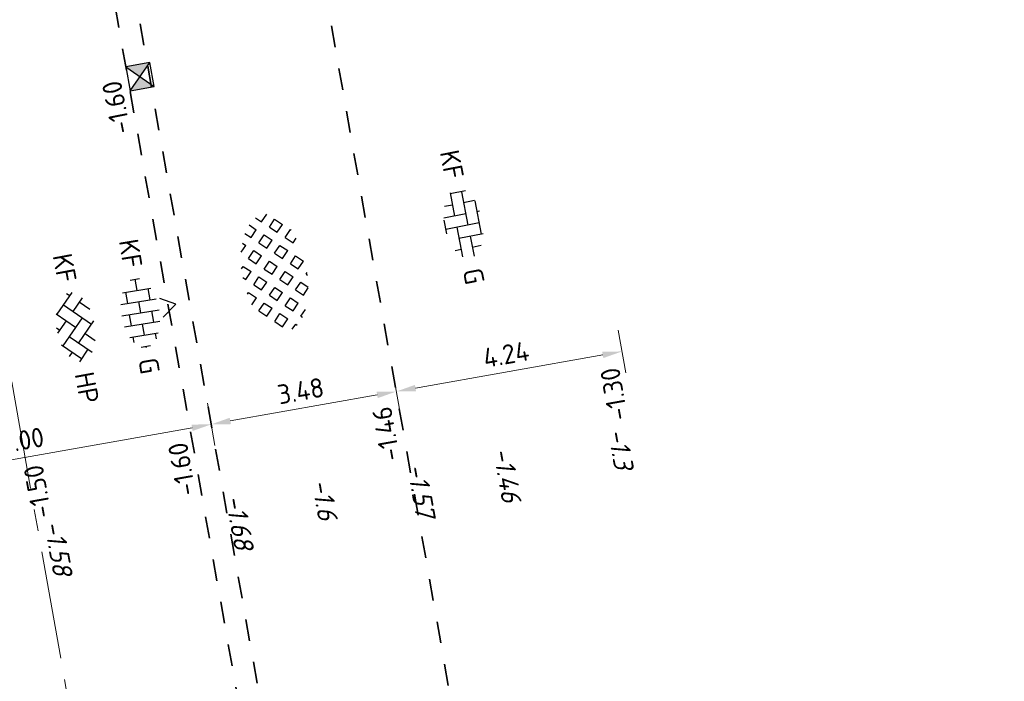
# Model space of a CAD drawing. Header units: metres. Extents: x 97990 to 98409, y 436026 to 436301.
# Tile 53 of 55: x 98342 to 98361, y 436257 to 436269. Entities that reach past the tile are written whole.
import ezdxf
from ezdxf.enums import TextEntityAlignment as Align

# ---------------------------------------------------------------- set-up
doc = ezdxf.new("R2010")
doc.units = ezdxf.units.M
doc.linetypes.add('AM-AS-SO', pattern=[16, 10, -2, 2, -2])
doc.linetypes.add('ZZ-HIDDEN-SO', pattern=[4, 2, -2])
for name, color, linetype, lineweight in [('B-RO-OG-BEBOUWING-V', 254, 'Continuous', 18), ('B-WE-VH-NAP-T18-200', 252, 'Continuous', 18), ('N-WE-AM-AS_WEG-G', 10, 'AM-AS-SO', 18), ('N-WE-RI-HWA_KOLK-S-200', 150, 'Continuous', 25), ('N-WE-VH-HALFVERHARDING_GRASBETONSTEEN-S-200', 1, 'Continuous', 25), ('N-WE-VH-M-200', 7, 'Continuous', 18), ('N-WE-VH-MATERIAALGRENS-G', 7, 'ZZ-HIDDEN-SO', 35), ('N-WE-VH-NAP-T18-200', 4, 'Continuous', 18), ('N-WE-VH-OPENVERHARDING_BETONSTRAATSTEEN-S-200', 90, 'Continuous', 25)]:
    doc.layers.add(name, color=color, linetype=linetype, lineweight=lineweight)
doc.styles.add('NLCS-ISO', font='NLCS-ISO.ttf')
doc.styles.add('NLCS-ISO-M200-T18', font='NLCS-ISO.ttf', dxfattribs={"height": 0.36})
doc.styles.add('NLCS-ISO-M200-T18_CURSIEF', font='NLCS-ISO.ttf', dxfattribs={"oblique": 15, "height": 0.36})
doc.dimstyles.new('NLCS-M200-T18-PIJL_L2_H0', dxfattribs={"dimscale": 0.2, "dimtxt": 2.5, "dimasz": 1.8, "dimexe": 2, "dimexo": 2, "dimgap": 0.7, "dimtad": 1, "dimzin": 0, "dimdsep": 46, "dimtxsty": 'NLCS-ISO-M200-T18', "dimcen": 0, "dimdle": 2, "dimclrd": 256, "dimclre": 256, "dimclrt": 1, "dimadec": 0, "dimazin": 0, "dimtfac": 1, "dimtdec": 3, "dimtofl": 0, "dimtmove": 0, "dimatfit": 3, "dimfxl": 2, "dimfxlon": 1, "dimtfillclr": 256, "dimtolj": 1, "dimtzin": 0, "dimlwd": -1, "dimlwe": -1, "dimarcsym": 0})

# ---------------------------------------------------------------- blocks, each defined once
blk = doc.blocks.new('SVH-BSS_KEIFORMAAT_KEPER_KL-SO')
for p, q in [((-2.561802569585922, 1.07687832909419), (-1.484924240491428, -2.748912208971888e-13)), ((-2.227386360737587, 0.7424621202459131), (-1.387291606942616, 1.582556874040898)), ((-2.227386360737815, -0.7424621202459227), (-2.461364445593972e-13, 1.484924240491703)), ((-0.2594888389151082, 1.744413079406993), (1.484924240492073, -2.322309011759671e-13)), ((0.742462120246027, 0.7424621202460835), (1.540824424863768, 1.540824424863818)), ((0.7424621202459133, -0.7424621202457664), (2.561802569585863, 1.07687832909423)), ((-3.217335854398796, 0.2474873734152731), (-1.484924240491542, -1.484924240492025)), ((-3.217335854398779, -0.2474873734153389), (-2.969848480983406, 3.774758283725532e-14)), ((-1.540824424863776, -1.540824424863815), (2.086109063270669e-13, 2.082778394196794e-13)), ((-0.7424621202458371, 0.7424621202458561), (1.484924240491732, -1.48492424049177)), ((1.387291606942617, -1.582556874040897), (2.969848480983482, 9.325873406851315e-15)), ((2.227386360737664, 0.7424621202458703), (3.217335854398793, -0.2474873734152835)), ((-0.7424621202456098, -0.7424621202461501), (0.2594888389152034, -1.744413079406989)), ((2.227386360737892, -0.7424621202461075), (2.561802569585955, -1.076878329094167)), ((-0.259488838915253, -1.744413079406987), (9.492406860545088e-14, -1.484924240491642))]:
    blk.add_line(p, q)
at = {"style": 'NLCS-ISO'}
blk.add_attdef('FORMAAT', text='', height=1.8, dxfattribs=at).set_placement((-4.25, 3.445092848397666e-16), align=Align.MIDDLE_RIGHT)
blk.add_attdef('KLEUR', text='', height=1.8, dxfattribs=at).set_placement((4.25, 0), align=Align.MIDDLE_LEFT)
at = {"style": 'NLCS-ISO', "flags": 1}
blk.add_attdef('FUNCTIE', text='', height=1.8, dxfattribs=at).set_placement((-7.804418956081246e-16, -2.75), align=Align.TOP_CENTER)
blk = doc.blocks.new('SVH-GRASBETONSTEEN_02-SO')
for p, q in [((-1.164783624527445, 2.210629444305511), (-0.5460651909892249, 2.82934787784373)), ((0.07264137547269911, 2.210629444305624), (-0.5460770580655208, 2.829347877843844)), ((0.6913657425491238, 2.82935381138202), (0.5625822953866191, 2.958137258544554)), ((0.6913657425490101, 2.829353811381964), (0.8046645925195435, 2.942652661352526)), ((1.310090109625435, 2.210629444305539), (1.894162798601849, 2.794702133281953)), ((2.547515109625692, 2.210629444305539), (1.980940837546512, 2.77720371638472)), ((-3.020944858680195, 1.591916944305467), (-3.639663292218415, 2.210635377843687)), ((-3.639657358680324, 2.210629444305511), (-3.587975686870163, 2.262311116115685)), ((-3.020944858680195, 1.591916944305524), (-2.402226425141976, 2.210635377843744)), ((-2.40223235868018, 2.210629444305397), (-2.766716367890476, 2.575113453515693)), ((-0.546071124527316, 1.591916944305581), (-1.164789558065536, 2.210635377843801)), ((-0.5460711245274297, 1.591916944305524), (0.0726473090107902, 2.210635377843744)), ((1.928802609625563, 1.591916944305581), (1.310084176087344, 2.210635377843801)), ((1.928802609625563, 1.591916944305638), (2.547521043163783, 2.210635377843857)), ((4.403676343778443, 1.591916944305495), (3.874966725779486, 2.120626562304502)), ((-4.258381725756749, 0.3544800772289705), (-4.877100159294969, 0.9731985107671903)), ((-4.877094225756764, 0.9731925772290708), (-4.258375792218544, 1.591911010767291)), ((-3.639669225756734, 0.9731925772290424), (-4.258387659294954, 1.591911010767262)), ((-4.258381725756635, 0.3544800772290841), (-3.639663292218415, 0.973198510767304)), ((-1.783507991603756, 0.3544800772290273), (-2.402226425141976, 0.9731985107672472)), ((-2.402220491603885, 0.9731925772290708), (-1.783502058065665, 1.591911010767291)), ((-1.164795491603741, 0.9731925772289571), (-1.78351392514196, 1.591911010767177)), ((-1.783507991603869, 0.3544800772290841), (-1.16478955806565, 0.973198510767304)), ((0.6913657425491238, 0.354480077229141), (0.07264730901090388, 0.9731985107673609)), ((0.07265324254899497, 0.9731925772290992), (0.6913716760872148, 1.591911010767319)), ((1.310078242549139, 0.9731925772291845), (0.691359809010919, 1.591911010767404)), ((0.6913657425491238, 0.3544800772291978), (1.310084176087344, 0.9731985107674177)), ((3.166239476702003, 0.354480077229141), (2.547521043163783, 0.9731985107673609)), ((2.547526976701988, 0.9731925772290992), (3.166245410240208, 1.591911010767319)), ((3.784951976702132, 0.9731925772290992), (3.166233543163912, 1.591911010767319)), ((3.166239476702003, 0.354480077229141), (3.784957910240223, 0.9731985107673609)), ((4.403676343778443, 1.591916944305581), (4.521478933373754, 1.709719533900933)), ((5.420953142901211, 0.5746401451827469), (5.022394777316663, 0.9731985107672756)), ((5.022400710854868, 0.9731925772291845), (5.140131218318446, 1.090923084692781)), ((-4.877106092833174, -0.2642442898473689), (-5.487478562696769, 0.346128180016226)), ((-3.639657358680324, -0.2642442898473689), (-3.020938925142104, 0.354474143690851)), ((-2.402232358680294, -0.2642442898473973), (-3.020950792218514, 0.3544741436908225)), ((-1.164783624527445, -0.2642442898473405), (-0.5460651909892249, 0.3544741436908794)), ((0.07264137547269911, -0.2642442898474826), (-0.5460770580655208, 0.3544741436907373)), ((1.310090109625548, -0.2642442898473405), (1.928808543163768, 0.3544741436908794)), ((2.547515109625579, -0.2642442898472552), (1.928796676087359, 0.3544741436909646)), ((3.784963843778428, -0.2642442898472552), (4.403682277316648, 0.3544741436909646)), ((5.022388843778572, -0.2642442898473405), (4.403670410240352, 0.3544741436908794)), ((-5.351839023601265, -0.7389772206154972), (-4.877100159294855, -0.2642383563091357)), ((-4.824880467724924, -1.449467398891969), (-4.258375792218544, -0.8829627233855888)), ((-3.639669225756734, -1.501681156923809), (-4.258387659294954, -0.8829627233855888)), ((-3.020944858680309, -0.8829567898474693), (-3.639663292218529, -0.2642383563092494)), ((-3.020944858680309, -0.8829567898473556), (-2.402226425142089, -0.2642383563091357)), ((-2.402220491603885, -1.50168115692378), (-1.783502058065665, -0.8829627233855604)), ((-1.164795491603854, -1.501681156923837), (-1.783513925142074, -0.8829627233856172)), ((-0.546071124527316, -0.8829567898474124), (-1.164789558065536, -0.2642383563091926)), ((-0.546071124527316, -0.8829567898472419), (0.07264730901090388, -0.264238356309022)), ((0.07265324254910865, -1.50168115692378), (0.6913716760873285, -0.8829627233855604)), ((1.310078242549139, -1.501681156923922), (0.691359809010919, -0.8829627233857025)), ((1.928802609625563, -0.8829567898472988), (1.310084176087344, -0.2642383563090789)), ((1.928802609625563, -0.8829567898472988), (2.547521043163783, -0.2642383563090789)), ((2.547526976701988, -1.501681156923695), (3.166245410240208, -0.8829627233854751)), ((3.784951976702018, -1.501681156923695), (3.166233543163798, -0.8829627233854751)), ((4.403676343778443, -0.8829567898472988), (3.784957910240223, -0.2642383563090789)), ((4.403676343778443, -0.8829567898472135), (5.022394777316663, -0.2642383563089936)), ((-4.120107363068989, -1.982119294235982), (-3.639663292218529, -1.501675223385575)), ((-1.783507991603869, -2.120393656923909), (-2.402226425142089, -1.501675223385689)), ((-1.783507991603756, -2.120393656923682), (-1.164789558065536, -1.501675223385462)), ((0.6913657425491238, -2.120393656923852), (0.07264730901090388, -1.501675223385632)), ((0.6913657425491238, -2.120393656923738), (1.310084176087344, -1.501675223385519)), ((3.166239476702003, -2.120393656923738), (2.547521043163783, -1.501675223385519)), ((3.166239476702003, -2.120393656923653), (3.784957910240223, -1.501675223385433)), ((-3.290411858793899, -2.389872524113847), (-3.020938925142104, -2.120399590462)), ((-2.483972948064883, -2.657377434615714), (-3.020950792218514, -2.120399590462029)), ((-1.164783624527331, -2.73911802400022), (-0.5460651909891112, -2.120399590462)), ((0.07264137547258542, -2.739118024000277), (-0.5460770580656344, -2.120399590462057)), ((1.310090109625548, -2.739118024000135), (1.928808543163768, -2.120399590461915)), ((2.469643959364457, -2.661246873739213), (1.928796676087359, -2.120399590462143)), ((-0.9755535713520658, -2.928348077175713), (-1.16478955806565, -2.739112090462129)), ((-0.1599215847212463, -2.971680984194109), (0.07264730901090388, -2.739112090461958)), ((1.442749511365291, -2.871777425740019), (1.310084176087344, -2.739112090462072))]:
    blk.add_line(p, q)
at = {"style": 'NLCS-ISO'}
blk.add_attdef('FORMAAT', text='', height=1.8, dxfattribs=at).set_placement((-6.620801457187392, -0.09580145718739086), align=Align.MIDDLE_RIGHT)
blk.add_attdef('KLEUR', text='', height=1.8, dxfattribs=at).set_placement((6.429198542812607, -0.09580145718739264), align=Align.MIDDLE_LEFT)
at = {"style": 'NLCS-ISO', "flags": 1}
blk.add_attdef('FUNCTIE', text='', height=1.8, dxfattribs=at).set_placement((-7.110529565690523e-16, -3.975), align=Align.TOP_CENTER)
blk = doc.blocks.new('SVH-BSS_KEIFORMAAT_ELLEBOOG_KL-SO')
for p, q in [((-1.871609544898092, 1.430685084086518), (-1.871609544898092, 0.3855414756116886)), ((-1.858739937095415, 1.435541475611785), (1.278390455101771, 1.435541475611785)), ((-0.8216095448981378, 1.693156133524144), (-0.8216095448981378, 1.435541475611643)), ((0.2283904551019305, 1.435541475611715), (0.2283904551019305, -1.714458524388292)), ((1.278390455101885, 1.608929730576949), (1.278390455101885, -0.664458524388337)), ((2.32839045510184, 1.220907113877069), (2.32839045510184, 0.3855414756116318)), ((-2.921609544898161, 0.7665653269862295), (-2.921609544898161, -0.6644585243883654)), ((-2.921609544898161, 0.3855414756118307), (0.2283904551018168, 0.3855414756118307)), ((-0.8216095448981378, 0.385541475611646), (-0.8216095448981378, -1.693156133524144)), ((1.278390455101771, 0.3855414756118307), (3.170147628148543, 0.3855414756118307)), ((-3.006619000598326, -0.6644585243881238), (-0.8216095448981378, -0.6644585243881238)), ((-1.871609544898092, -0.6644585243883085), (-1.871609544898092, -1.430685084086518)), ((0.2283904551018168, -0.6644585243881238), (3.006619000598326, -0.6644585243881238)), ((2.32839045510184, -0.6644585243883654), (2.32839045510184, -1.22090711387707)), ((-0.6516744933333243, -1.714458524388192), (0.6516744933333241, -1.714458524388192))]:
    blk.add_line(p, q)
at = {"style": 'NLCS-ISO'}
blk.add_attdef('FORMAAT', text='', height=1.8, dxfattribs=at).set_placement((-4.25, 3.367778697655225e-16), align=Align.MIDDLE_RIGHT)
blk.add_attdef('KLEUR', text='', height=1.8, dxfattribs=at).set_placement((4.25, 0), align=Align.MIDDLE_LEFT)
at = {"style": 'NLCS-ISO', "flags": 1}
blk.add_attdef('FUNCTIE', text='', height=1.8, dxfattribs=at).set_placement((-7.804418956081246e-16, -2.750000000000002), align=Align.TOP_CENTER)
blk = doc.blocks.new('SRI-KOLK_STRAAT_01-SO')
h = blk.add_hatch(color=256)
h.dxf.hatch_style = 1
h.paths.add_polyline_path([(0, 1.125), (-1.125, 2.25), (-1.125, 1.110223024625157e-16)])
h.paths.add_polyline_path([(1.125, 2.25), (0, 1.125), (1.125, 1.110223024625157e-16)])
for p, q in [((-1.125, 1.530808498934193e-17), (1.125, 2.25)), ((1.125, 0), (-1.125, 2.25))]:
    blk.add_line(p, q)
blk.add_lwpolyline([(-1.125, 0), (1.125, 0), (1.125, 2.25), (-1.125, 2.25)], close=True)
blk = doc.blocks.new('*D312')
at = {"layer": 'Defpoints', "color": 0, "ltscale": 0.2, "transparency": 16777216}
for p in [(98346.04447204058, 436261.6395452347), (98347.0797787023, 436255.8048851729), (98340.18744124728, 436254.5819034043)]:
    blk.add_point(p, dxfattribs=at)
at = {"layer": 'N-WE-VH-M-200', "ltscale": 0.2, "transparency": 16777216}
for p, q in [((98346.1143567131, 436261.2456973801), (98345.97458736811, 436262.0333930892)), ((98339.50659765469, 436260.4794596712), (98345.69000897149, 436261.5766490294)), ((98339.22201925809, 436260.0227156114), (98339.0822499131, 436260.8104113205))]:
    blk.add_line(p, q, dxfattribs=at)
for points in [[(98345.70049167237, 436261.5175718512), (98345.67952627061, 436261.6357262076), (98346.04447204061, 436261.6395452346)], [(98339.51708035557, 436260.420382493), (98339.49611495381, 436260.5385368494), (98339.1521345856, 436260.416563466)]]:
    blk.add_solid(points, dxfattribs=at)
at = {"layer": 'N-WE-VH-M-200', "color": 1, "ltscale": 0.2, "transparency": 16777216, "insert": (98342.54239557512, 436261.3431326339), "char_height": 0.36, "attachment_point": 5, "rotation": 10.0618801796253, "style": 'NLCS-ISO-M200-T18'}
blk.add_mtext('\\A1;7.00', dxfattribs=at)
blk = doc.blocks.new('*D314')
at = {"layer": 'Defpoints', "color": 0, "ltscale": 0.2, "transparency": 16777216}
for p in [(98348.11099999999, 436269.9230000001), (98344.59523765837, 436269.8069706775), (98349.47287854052, 436262.2478843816)]:
    blk.add_point(p, dxfattribs=at)
at = {"layer": 'N-WE-VH-M-200', "ltscale": 0.2, "transparency": 16777216}
for p, q in [((98349.40299386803, 436262.641732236), (98349.54276321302, 436261.8540365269)), ((98346.39893510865, 436261.7024414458), (98349.11841547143, 436262.1849881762)), ((98345.97458736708, 436262.0333930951), (98346.11435671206, 436261.2456973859))]:
    blk.add_line(p, q, dxfattribs=at)
for points in [[(98349.1288981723, 436262.125910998), (98349.10793277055, 436262.2440653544), (98349.47287854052, 436262.2478843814)], [(98346.40941780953, 436261.6433642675), (98346.38845240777, 436261.7615186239), (98346.04447203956, 436261.6395452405)]]:
    blk.add_solid(points, dxfattribs=at)
at = {"layer": 'N-WE-VH-M-200', "color": 1, "ltscale": 0.2, "transparency": 16777216, "insert": (98347.70276755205, 436262.2587930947), "char_height": 0.36, "attachment_point": 5, "rotation": 10.0618801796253, "style": 'NLCS-ISO-M200-T18'}
blk.add_mtext('\\A1;3.48', dxfattribs=at)
blk = doc.blocks.new('*D315')
at = {"layer": 'Defpoints', "color": 0, "ltscale": 0.2, "transparency": 16777216}
for p in [(98348.11099999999, 436269.9230000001), (98353.40085599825, 436264.3967938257), (98353.65062292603, 436262.9891866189)]:
    blk.add_point(p, dxfattribs=at)
at = {"layer": 'N-WE-VH-M-200', "ltscale": 0.2, "transparency": 16777216}
for p, q in [((98353.58073825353, 436263.3830344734), (98353.72050759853, 436262.5953387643)), ((98349.82734161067, 436262.3107805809), (98353.29615985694, 436262.9262904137)), ((98349.40299386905, 436262.6417322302), (98349.54276321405, 436261.8540365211))]:
    blk.add_line(p, q, dxfattribs=at)
for points in [[(98353.3066425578, 436262.8672132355), (98353.28567715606, 436262.9853675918), (98353.65062292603, 436262.9891866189)], [(98349.83782431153, 436262.2517034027), (98349.81685890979, 436262.3698577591), (98349.47287854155, 436262.2478843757)]]:
    blk.add_solid(points, dxfattribs=at)
at = {"layer": 'N-WE-VH-M-200', "color": 1, "ltscale": 0.2, "transparency": 16777216, "insert": (98351.5058429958, 436262.9336137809), "char_height": 0.36, "attachment_point": 5, "rotation": 10.0618801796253, "style": 'NLCS-ISO-M200-T18'}
blk.add_mtext('\\A1;4.24', dxfattribs=at)
blk = doc.blocks.new('SVH-BSS_KEIFORMAAT_HALFST_KL-SO')
for p, q in [((-2.099999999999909, -1.33561257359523), (-2.099999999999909, 1.33561257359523)), ((-2.100000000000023, 1.049999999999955), (-1.050000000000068, 1.049999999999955)), ((-1.049999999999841, -1.656152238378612), (-1.049999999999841, 1.656152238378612)), ((1.13686837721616e-13, -1.75), (1.13686837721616e-13, 1.75)), ((-1.13686837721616e-13, 1.049999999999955), (1.049999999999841, 1.049999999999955)), ((1.050000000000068, -1.65615223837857), (1.050000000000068, 1.65615223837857)), ((2.100000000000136, -1.335612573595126), (2.100000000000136, 1.335612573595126)), ((2.099999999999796, 1.049999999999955), (2.600000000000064, 1.049999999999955)), ((-3.149999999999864, -0.4307692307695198), (-3.149999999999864, 0.4307692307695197)), ((-3.149999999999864, 0), (-2.099999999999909, 0)), ((-1.049999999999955, 0), (0, 0)), ((1.049999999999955, 0), (2.099999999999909, 0)), ((3.150000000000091, -0.4307692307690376), (3.150000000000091, 0.4307692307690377)), ((3.149999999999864, 0), (3.25, 0)), ((-2.100000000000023, -1.050000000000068), (-1.050000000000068, -1.050000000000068)), ((-1.13686837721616e-13, -1.050000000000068), (1.049999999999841, -1.050000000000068)), ((2.099999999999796, -1.050000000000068), (2.599999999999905, -1.050000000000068))]:
    blk.add_line(p, q)
at = {"style": 'NLCS-ISO'}
blk.add_attdef('FORMAAT', text='', height=1.8, dxfattribs=at).set_placement((-4.25, 3.306314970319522e-16), align=Align.MIDDLE_RIGHT)
blk.add_attdef('KLEUR', text='', height=1.8, dxfattribs=at).set_placement((4.25, 0), align=Align.MIDDLE_LEFT)
at = {"style": 'NLCS-ISO', "flags": 1}
blk.add_attdef('FUNCTIE', text='', height=1.8, dxfattribs=at).set_placement((-7.804418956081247e-16, -2.75), align=Align.TOP_CENTER)

msp = doc.modelspace()

# ---------------------------------------------------------------- hatches: boundary and pattern name
at = {"layer": 'B-RO-OG-BEBOUWING-V', "ltscale": 0.2, "transparency": 33554687}
h = msp.add_hatch(dxfattribs=at)
h.set_pattern_fill('ANSI31', color=252, scale=0.2)
h.set_pattern_definition([(45, (0, 0), (-0.4490128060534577, 0.4490128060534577), [])])
edge = h.paths.add_edge_path()
edge.add_line((98334.41178429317, 436267.0630109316), (98340.98675616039, 436230.4006964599))
edge.add_line((98340.98675616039, 436230.4006964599), (98342.69331822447, 436220.8848359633))
edge.add_line((98342.69331822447, 436220.8848359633), (98344.50470353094, 436210.7844767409))
edge.add_line((98344.50470353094, 436210.7844767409), (98347.55234334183, 436193.790789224))
edge.add_line((98347.55234334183, 436193.790789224), (98347.64007363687, 436193.1094794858))
edge.add_arc((98341.30533137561, 436192.6179409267), 6.353783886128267, -19.421980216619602, 4.43692343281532, ccw=False)
edge.add_line((98347.29755422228, 436190.5051619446), (98348.13251007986, 436190.1651704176))
edge.add_arc((98342.99584617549, 436192.5773795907), 5.674862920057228, 334.8449593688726, 366.4309830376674)
edge.add_line((98348.635, 436193.213), (98348.541, 436193.943))
edge.add_line((98348.541, 436193.943), (98345.489, 436210.961))
edge.add_line((98345.489, 436210.961), (98343.67761483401, 436221.061358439))
edge.add_line((98343.67761483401, 436221.061358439), (98341.97105276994, 436230.5772189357))
edge.add_line((98341.97105276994, 436230.5772189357), (98335.39608090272, 436267.2395334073))
edge.add_line((98335.39608090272, 436267.2395334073), (98334.41178429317, 436267.0630109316))

# ---------------------------------------------------------------- linework, layer by layer
at = {"layer": 'N-WE-AM-AS_WEG-G', "ltscale": 0.2}
msp.add_line((98356.6761997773, 436181.6894938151), (98339.08437122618, 436280.831461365), dxfattribs=at)
at = {"layer": 'N-WE-VH-MATERIAALGRENS-G', "ltscale": 0.2}
for p, q in [((98360.26854594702, 436179.1876886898), (98344.0965627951, 436270.3278577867)), ((98350.99517424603, 436253.6546126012), (98348.10857516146, 436269.9225697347)), ((98360.73206434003, 436178.8649322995), (98344.59523765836, 436269.8069706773))]:
    msp.add_line(p, q, dxfattribs=at)
at = {"layer": 'N-WE-VH-OPENVERHARDING_BETONSTRAATSTEEN-S-200', "ltscale": 0.2}
msp.add_lwpolyline([(98345.15308990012, 436263.622235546), (98345.38926414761, 436263.863464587), (98345.09142169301, 436263.9675006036)], dxfattribs=at)

# ---------------------------------------------------------------- block references
at = {"layer": 'N-WE-RI-HWA_KOLK-S-200', "xscale": 0.2, "yscale": 0.2, "rotation": 280.06}
msp.add_blockref('SRI-KOLK_STRAAT_01-SO', (98344.50309099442, 436268.0367937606), dxfattribs=at)
at = {"layer": 'N-WE-VH-HALFVERHARDING_GRASBETONSTEEN-S-200', "xscale": 0.2, "yscale": 0.2, "zscale": 0.2, "rotation": 281.3514063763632}
msp.add_blockref('SVH-GRASBETONSTEEN_02-SO', (98347.22062032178, 436264.4434121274), dxfattribs=at)
at = {"layer": 'N-WE-VH-OPENVERHARDING_BETONSTRAATSTEEN-S-200', "ltscale": 0.2}
for name, p, xscale, yscale, zscale, rotation in [('SVH-BSS_KEIFORMAAT_ELLEBOOG_KL-SO', (98350.71479411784, 436265.3585960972), 0.2000000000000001, 0.2000000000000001, 0.2000000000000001, 281.0670279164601), ('SVH-BSS_KEIFORMAAT_HALFST_KL-SO', (98344.73305790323, 436263.7043593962), 0.2, 0.2, 0.2, 279.3397080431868)]:
    msp.add_blockref(name, p, dxfattribs=dict(at, xscale=xscale, yscale=yscale, zscale=zscale, rotation=rotation)).add_auto_attribs({'FORMAAT': 'KF', 'KLEUR': 'G'})
at = {"layer": 'N-WE-VH-OPENVERHARDING_BETONSTRAATSTEEN-S-200', "xscale": 0.2, "yscale": 0.2, "zscale": 0.2, "rotation": 280.5592988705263}
msp.add_blockref('SVH-BSS_KEIFORMAAT_KEPER_KL-SO', (98343.5344479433, 436263.4400279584), dxfattribs=at).add_auto_attribs({'FORMAAT': 'KF', 'KLEUR': 'HP'})

# ---------------------------------------------------------------- texts
at = {"layer": 'B-WE-VH-NAP-T18-200', "linetype": 'Continuous', "style": 'NLCS-ISO-M200-T18_CURSIEF', "oblique": 15}
for s, p in [('-1.3', (98353.384, 436261.524, -1.304)), ('-1.46', (98351.257, 436261.171, -1.464)), ('-1.57', (98349.666, 436260.874, -1.571)), ('-1.6', (98347.9, 436260.588, -1.603)), ('-1.68', (98346.302, 436260.296, -1.676)), ('-1.58', (98342.945, 436259.82, -1.584))]:
    msp.add_text(s, height=0.36, rotation=280.133997, dxfattribs=at).set_placement(p)
at = {"layer": 'N-WE-VH-NAP-T18-200', "ltscale": 0.2, "style": 'NLCS-ISO-M200-T18'}
for s, rotation, p in [('-1.60', 101.1951422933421, (98344.56101817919, 436267.0525831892)), ('-1.30', 100.0618801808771, (98353.76899988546, 436261.7438225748)), ('-1.46', 100.0618801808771, (98349.54840503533, 436260.9949169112)), ('-1.60', 100.0618801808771, (98345.76681108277, 436260.3515297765)), ('-1.50', 100.0618801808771, (98343.09451241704, 436259.9349366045))]:
    msp.add_text(s, height=0.36, rotation=rotation, dxfattribs=at).set_placement(p)

# ---------------------------------------------------------------- dimensions: what is measured, and where the dimension line sits
at = {"layer": 'N-WE-VH-M-200', "ltscale": 0.2}
for base, p1, p2, angle, override, picture, middle in [((98349.47287854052, 436262.2478843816), (98344.59523765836, 436269.8069706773), (98348.11099999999, 436269.923), 190.0618801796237, {"dimtad": 4, "dimclrt": 1}, '*D314', (98347.70276755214, 436262.2587930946)), ((98353.65062292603, 436262.9891866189), (98348.111, 436269.923), (98353.40085599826, 436264.3967938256), 190.0618801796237, {"dimtad": 4, "dimclrt": 1, "dimtmove": 1}, '*D315', (98351.50584299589, 436262.9336137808)), ((98346.04447204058, 436261.6395452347), (98340.1874412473, 436254.5819034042), (98347.07977870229, 436255.8048851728), 190.0618801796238, {"dimtad": 4, "dimclrt": 1}, '*D312', (98342.54239557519, 436261.3431326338))]:
    dim = msp.add_linear_dim(base=base, p1=p1, p2=p2, angle=angle, dimstyle='NLCS-M200-T18-PIJL_L2_H0', override=override, dxfattribs=at)
    dim.commit()
    dim.dimension.update_dxf_attribs({"geometry": picture, "text_midpoint": middle})

doc.saveas('drawing.dxf')
